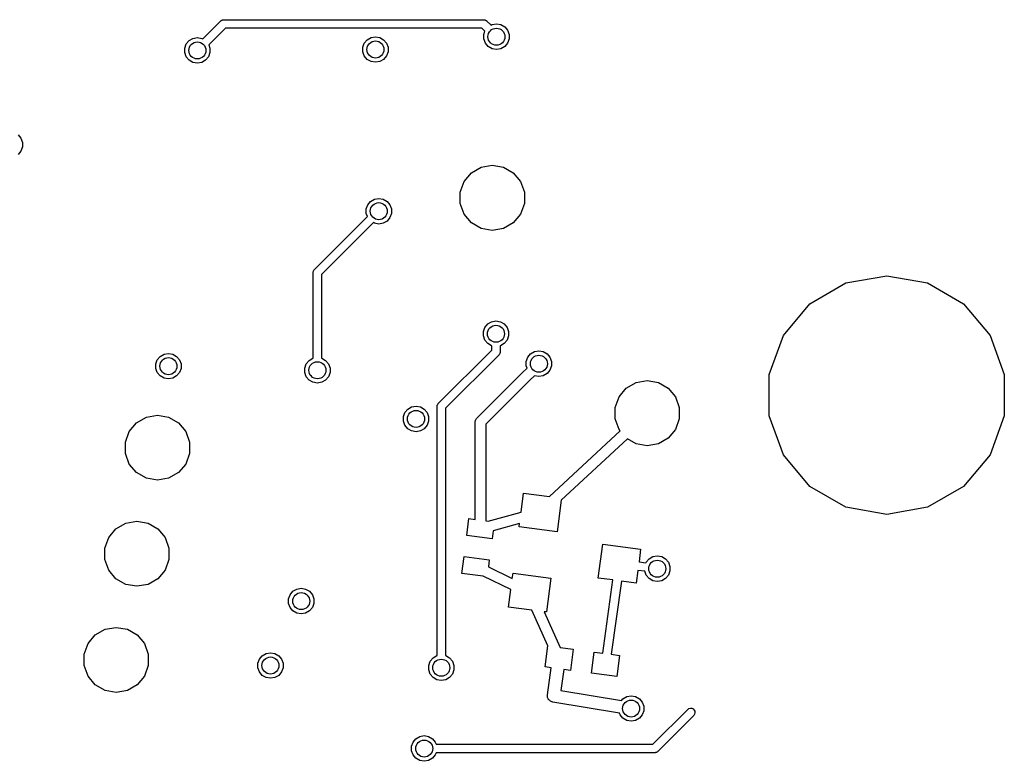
# Model space of a CAD drawing. Extents: x 85.4 to 167.1, y -165.3 to -88.8.
# Tile 11 of 12: x 144 to 167.1, y -135.6 to -118.1. Entities that reach past the tile are written whole.
import ezdxf

# ---------------------------------------------------------------- set-up
doc = ezdxf.new("R2010")
doc.units = 0
doc.header["$MEASUREMENT"] = 0
doc.layers.add('BLACK', color=7, linetype='CONTINUOUS')

msp = doc.modelspace()

# ---------------------------------------------------------------- linework, layer by layer
at = {"layer": 'Black'}
for p, q in [((148.418, -118.488), (148.739, -118.166)), ((148.739, -118.166), (148.743, -118.164)), ((148.743, -118.164), (148.746, -118.16)), ((148.746, -118.16), (148.757, -118.154)), ((148.757, -118.154), (148.768, -118.146)), ((148.768, -118.146), (148.772, -118.145)), ((148.772, -118.145), (148.776, -118.143)), ((148.776, -118.143), (148.789, -118.141)), ((148.789, -118.141), (148.801, -118.137)), ((148.801, -118.137), (148.806, -118.138)), ((148.806, -118.138), (148.81, -118.137)), ((148.81, -118.137), (154.915, -118.137)), ((154.915, -118.137), (154.92, -118.138)), ((154.92, -118.138), (154.924, -118.137)), ((154.924, -118.137), (154.937, -118.141)), ((154.937, -118.141), (154.95, -118.143)), ((154.95, -118.143), (154.953, -118.145)), ((154.953, -118.145), (154.958, -118.146)), ((154.958, -118.146), (154.968, -118.154)), ((154.968, -118.154), (154.98, -118.16)), ((154.98, -118.16), (154.983, -118.164)), ((154.983, -118.164), (154.986, -118.166)), ((154.986, -118.166), (155.088, -118.268)), ((148.852, -118.337), (148.559, -118.629)), ((154.874, -118.337), (148.852, -118.337)), ((154.946, -118.409), (154.874, -118.337)), ((154.919, -118.485), (154.946, -118.409)), ((155.088, -118.268), (155.112, -118.254)), ((155.112, -118.254), (155.215, -118.236)), ((155.215, -118.236), (155.318, -118.254)), ((155.318, -118.254), (155.409, -118.306)), ((155.409, -118.306), (155.476, -118.387)), ((155.476, -118.387), (155.512, -118.485)), ((147.928, -118.708), (147.995, -118.628)), ((147.995, -118.628), (148.086, -118.576)), ((148.086, -118.576), (148.189, -118.558)), ((148.189, -118.558), (148.292, -118.576)), ((148.292, -118.576), (148.316, -118.59)), ((148.316, -118.59), (148.418, -118.488)), ((148.418, -118.488), (148.418, -118.488)), ((148.559, -118.629), (148.458, -118.731)), ((148.559, -118.629), (148.559, -118.629)), ((152.112, -118.688), (152.179, -118.607)), ((152.179, -118.607), (152.27, -118.555)), ((152.27, -118.555), (152.373, -118.537)), ((152.373, -118.537), (152.476, -118.555)), ((152.476, -118.555), (152.566, -118.607)), ((152.566, -118.607), (152.633, -118.688)), ((154.919, -118.589), (154.919, -118.485)), ((154.955, -118.688), (154.919, -118.589)), ((155.512, -118.589), (155.476, -118.688)), ((155.512, -118.485), (155.512, -118.589)), ((147.892, -118.806), (147.928, -118.708)), ((147.892, -118.911), (147.892, -118.806)), ((148.458, -118.731), (148.485, -118.806)), ((148.485, -118.806), (148.485, -118.911)), ((152.076, -118.786), (152.112, -118.688)), ((152.076, -118.89), (152.076, -118.786)), ((152.112, -118.989), (152.076, -118.89)), ((152.633, -118.688), (152.669, -118.786)), ((152.669, -118.89), (152.633, -118.989)), ((152.669, -118.786), (152.669, -118.89)), ((155.022, -118.768), (154.955, -118.688)), ((155.112, -118.82), (155.022, -118.768)), ((155.215, -118.838), (155.112, -118.82)), ((155.318, -118.82), (155.215, -118.838)), ((155.409, -118.768), (155.318, -118.82)), ((155.476, -118.688), (155.409, -118.768)), ((147.928, -119.009), (147.892, -118.911)), ((147.995, -119.089), (147.928, -119.009)), ((148.086, -119.142), (147.995, -119.089)), ((148.382, -119.089), (148.292, -119.142)), ((148.449, -119.009), (148.382, -119.089)), ((148.485, -118.911), (148.449, -119.009)), ((152.179, -119.069), (152.112, -118.989)), ((152.27, -119.121), (152.179, -119.069)), ((152.373, -119.139), (152.27, -119.121)), ((152.476, -119.121), (152.373, -119.139)), ((152.566, -119.069), (152.476, -119.121)), ((152.633, -118.989), (152.566, -119.069)), ((148.189, -119.16), (148.086, -119.142)), ((148.292, -119.142), (148.189, -119.16)), ((143.979, -120.843), (144.046, -120.924)), ((144.046, -120.924), (144.082, -121.022)), ((144.082, -121.126), (144.046, -121.225)), ((144.082, -121.022), (144.082, -121.126)), ((144.046, -121.225), (143.979, -121.305)), ((154.627, -121.738), (154.857, -121.605)), ((154.857, -121.605), (155.119, -121.559)), ((155.119, -121.559), (155.381, -121.605)), ((155.381, -121.605), (155.611, -121.738)), ((154.457, -121.941), (154.627, -121.738)), ((155.611, -121.738), (155.781, -121.941)), ((154.366, -122.191), (154.457, -121.941)), ((155.781, -121.941), (155.872, -122.191)), ((152.259, -122.408), (152.349, -122.355)), ((152.349, -122.355), (152.452, -122.337)), ((152.452, -122.337), (152.555, -122.355)), ((152.555, -122.355), (152.646, -122.408)), ((154.366, -122.457), (154.366, -122.191)), ((155.872, -122.191), (155.872, -122.457)), ((152.156, -122.586), (152.191, -122.488)), ((152.156, -122.691), (152.156, -122.586)), ((152.191, -122.488), (152.259, -122.408)), ((152.646, -122.408), (152.713, -122.488)), ((152.713, -122.488), (152.749, -122.586)), ((152.749, -122.586), (152.749, -122.691)), ((154.457, -122.706), (154.366, -122.457)), ((155.872, -122.457), (155.781, -122.706)), ((152.081, -122.868), (152.183, -122.766)), ((152.183, -122.766), (152.156, -122.691)), ((152.713, -122.789), (152.646, -122.869)), ((152.749, -122.691), (152.713, -122.789)), ((154.627, -122.91), (154.457, -122.706)), ((155.781, -122.706), (155.611, -122.91)), ((150.939, -124.011), (152.081, -122.868)), ((152.223, -123.009), (151.109, -124.123)), ((152.081, -122.868), (152.081, -122.868)), ((152.325, -122.907), (152.223, -123.009)), ((152.223, -123.009), (152.223, -123.009)), ((152.349, -122.921), (152.325, -122.907)), ((152.452, -122.94), (152.349, -122.921)), ((152.555, -122.921), (152.452, -122.94)), ((152.646, -122.869), (152.555, -122.921)), ((154.857, -123.043), (154.627, -122.91)), ((155.119, -123.089), (154.857, -123.043)), ((155.381, -123.043), (155.119, -123.089)), ((155.611, -122.91), (155.381, -123.043)), ((150.909, -124.081), (150.91, -124.077)), ((150.909, -126.094), (150.909, -124.081)), ((150.91, -124.073), (150.913, -124.06)), ((150.91, -124.077), (150.91, -124.073)), ((150.913, -124.06), (150.915, -124.047)), ((150.915, -124.047), (150.917, -124.043)), ((150.917, -124.043), (150.919, -124.039)), ((150.919, -124.039), (150.926, -124.028)), ((150.926, -124.028), (150.933, -124.017)), ((150.933, -124.017), (150.936, -124.014)), ((150.936, -124.014), (150.939, -124.011)), ((151.109, -124.123), (151.109, -126.094)), ((163.426, -124.326), (164.385, -124.157)), ((164.385, -124.157), (165.344, -124.326)), ((162.582, -124.813), (163.426, -124.326)), ((165.344, -124.326), (166.188, -124.813)), ((161.956, -125.559), (162.582, -124.813)), ((166.188, -124.813), (166.814, -125.559)), ((154.909, -125.467), (154.945, -125.369)), ((154.945, -125.369), (155.012, -125.288)), ((155.012, -125.288), (155.102, -125.236)), ((155.102, -125.236), (155.205, -125.218)), ((155.205, -125.218), (155.308, -125.236)), ((155.308, -125.236), (155.399, -125.288)), ((155.399, -125.288), (155.466, -125.369)), ((155.466, -125.369), (155.502, -125.467)), ((154.909, -125.571), (154.909, -125.467)), ((154.945, -125.67), (154.909, -125.571)), ((155.502, -125.571), (155.466, -125.67)), ((155.502, -125.467), (155.502, -125.571)), ((161.623, -126.475), (161.956, -125.559)), ((166.814, -125.559), (167.147, -126.475)), ((155.012, -125.75), (154.945, -125.67)), ((155.102, -125.802), (155.012, -125.75)), ((155.105, -125.803), (155.102, -125.802)), ((155.105, -125.902), (155.105, -125.803)), ((155.308, -125.802), (155.305, -125.803)), ((155.305, -125.803), (155.305, -125.943)), ((155.399, -125.75), (155.308, -125.802)), ((155.466, -125.67), (155.399, -125.75)), ((147.248, -126.131), (147.316, -126.05)), ((147.316, -126.05), (147.406, -125.998)), ((147.406, -125.998), (147.509, -125.98)), ((147.509, -125.98), (147.612, -125.998)), ((147.612, -125.998), (147.703, -126.05)), ((147.703, -126.05), (147.77, -126.131)), ((153.849, -127.158), (155.105, -125.902)), ((155.276, -126.014), (154.02, -127.27)), ((155.279, -126.01), (155.276, -126.014)), ((155.282, -126.008), (155.279, -126.01)), ((155.288, -125.996), (155.282, -126.008)), ((155.296, -125.986), (155.288, -125.996)), ((155.297, -125.981), (155.296, -125.986)), ((155.299, -125.978), (155.297, -125.981)), ((155.302, -125.965), (155.299, -125.978)), ((155.305, -125.952), (155.302, -125.965)), ((155.305, -125.943), (155.305, -125.948)), ((155.305, -125.948), (155.305, -125.952)), ((155.952, -126.073), (156.019, -125.993)), ((156.019, -125.993), (156.109, -125.94)), ((156.109, -125.94), (156.212, -125.922)), ((156.212, -125.922), (156.315, -125.94)), ((156.315, -125.94), (156.406, -125.993)), ((156.406, -125.993), (156.473, -126.073)), ((147.213, -126.229), (147.248, -126.131)), ((147.213, -126.333), (147.213, -126.229)), ((147.77, -126.131), (147.806, -126.229)), ((147.806, -126.229), (147.806, -126.333)), ((150.713, -126.325), (150.748, -126.227)), ((150.748, -126.227), (150.816, -126.147)), ((150.816, -126.147), (150.906, -126.095)), ((150.906, -126.095), (150.909, -126.094)), ((151.109, -126.094), (151.112, -126.095)), ((151.112, -126.095), (151.203, -126.147)), ((151.203, -126.147), (151.27, -126.227)), ((151.27, -126.227), (151.306, -126.325)), ((155.916, -126.171), (155.952, -126.073)), ((155.916, -126.276), (155.916, -126.171)), ((155.934, -126.325), (155.916, -126.276)), ((156.473, -126.073), (156.509, -126.171)), ((156.509, -126.276), (156.473, -126.374)), ((156.509, -126.171), (156.509, -126.276)), ((147.248, -126.432), (147.213, -126.333)), ((147.316, -126.512), (147.248, -126.432)), ((147.406, -126.564), (147.316, -126.512)), ((147.703, -126.512), (147.612, -126.564)), ((147.77, -126.432), (147.703, -126.512)), ((147.806, -126.333), (147.77, -126.432)), ((150.713, -126.43), (150.713, -126.325)), ((150.748, -126.528), (150.713, -126.43)), ((150.816, -126.608), (150.748, -126.528)), ((151.27, -126.528), (151.203, -126.608)), ((151.306, -126.43), (151.27, -126.528)), ((151.306, -126.325), (151.306, -126.43)), ((154.754, -127.505), (155.824, -126.435)), ((155.824, -126.435), (155.934, -126.325)), ((156.107, -126.505), (156.001, -126.612)), ((156.109, -126.506), (156.107, -126.505)), ((156.212, -126.525), (156.109, -126.506)), ((156.315, -126.506), (156.212, -126.525)), ((156.406, -126.454), (156.315, -126.506)), ((156.473, -126.374), (156.406, -126.454)), ((161.623, -127.449), (161.623, -126.475)), ((167.147, -126.475), (167.147, -127.449)), ((147.509, -126.582), (147.406, -126.564)), ((147.612, -126.564), (147.509, -126.582)), ((150.906, -126.661), (150.816, -126.608)), ((151.009, -126.679), (150.906, -126.661)), ((151.112, -126.661), (151.009, -126.679)), ((151.203, -126.608), (151.112, -126.661)), ((156.001, -126.612), (154.967, -127.645)), ((158.267, -126.8), (158.497, -126.667)), ((158.497, -126.667), (158.759, -126.621)), ((158.759, -126.621), (159.02, -126.667)), ((159.02, -126.667), (159.25, -126.8)), ((158.096, -127.004), (158.267, -126.8)), ((159.25, -126.8), (159.421, -127.004)), ((153.223, -127.238), (153.326, -127.219)), ((153.326, -127.219), (153.429, -127.238)), ((153.82, -127.22), (153.824, -127.207)), ((153.821, -127.224), (153.82, -127.22)), ((153.824, -127.207), (153.826, -127.194)), ((153.826, -127.194), (153.828, -127.191)), ((153.828, -127.191), (153.829, -127.186)), ((153.829, -127.186), (153.837, -127.176)), ((153.837, -127.176), (153.843, -127.164)), ((153.843, -127.164), (153.847, -127.161)), ((153.847, -127.161), (153.849, -127.158)), ((158.005, -127.253), (158.096, -127.004)), ((159.421, -127.004), (159.512, -127.253)), ((146.991, -127.479), (147.253, -127.433)), ((147.253, -127.433), (147.514, -127.479)), ((153.029, -127.468), (153.065, -127.37)), ((153.065, -127.37), (153.132, -127.29)), ((153.132, -127.29), (153.223, -127.238)), ((153.429, -127.238), (153.519, -127.29)), ((153.519, -127.29), (153.587, -127.37)), ((153.587, -127.37), (153.622, -127.468)), ((153.82, -127.229), (153.821, -127.224)), ((153.82, -133.084), (153.82, -127.229)), ((154.02, -127.27), (154.02, -133.084)), ((158.005, -127.519), (158.005, -127.253)), ((159.512, -127.253), (159.512, -127.519)), ((161.956, -128.364), (161.623, -127.449)), ((167.147, -127.449), (166.814, -128.364)), ((146.59, -127.816), (146.761, -127.612)), ((146.761, -127.612), (146.991, -127.479)), ((147.514, -127.479), (147.744, -127.612)), ((147.744, -127.612), (147.915, -127.816)), ((153.029, -127.573), (153.029, -127.468)), ((153.065, -127.671), (153.029, -127.573)), ((153.132, -127.751), (153.065, -127.671)), ((153.587, -127.671), (153.519, -127.751)), ((153.622, -127.573), (153.587, -127.671)), ((153.622, -127.468), (153.622, -127.573)), ((154.717, -127.593), (154.718, -127.588)), ((154.717, -129.884), (154.717, -127.593)), ((154.718, -127.582), (154.722, -127.567)), ((154.718, -127.588), (154.718, -127.582)), ((154.722, -127.567), (154.725, -127.551)), ((154.725, -127.551), (154.728, -127.546)), ((154.728, -127.546), (154.729, -127.541)), ((154.729, -127.541), (154.739, -127.527)), ((154.739, -127.527), (154.747, -127.513)), ((154.747, -127.513), (154.751, -127.509)), ((154.751, -127.509), (154.754, -127.505)), ((154.967, -127.645), (154.967, -129.917)), ((158.096, -127.768), (158.005, -127.519)), ((159.512, -127.519), (159.421, -127.768)), ((146.499, -128.065), (146.59, -127.816)), ((147.915, -127.816), (148.006, -128.065)), ((153.223, -127.804), (153.132, -127.751)), ((153.326, -127.822), (153.223, -127.804)), ((153.429, -127.804), (153.326, -127.822)), ((153.519, -127.751), (153.429, -127.804)), ((156.466, -129.346), (158.126, -127.804)), ((158.126, -127.804), (158.096, -127.768)), ((159.421, -127.768), (159.25, -127.972)), ((146.499, -128.331), (146.499, -128.065)), ((148.006, -128.065), (148.006, -128.331)), ((158.295, -127.988), (156.739, -129.434)), ((158.497, -128.105), (158.295, -127.988)), ((158.759, -128.151), (158.497, -128.105)), ((159.02, -128.105), (158.759, -128.151)), ((159.25, -127.972), (159.02, -128.105)), ((146.59, -128.581), (146.499, -128.331)), ((148.006, -128.331), (147.915, -128.581)), ((162.582, -129.11), (161.956, -128.364)), ((166.814, -128.364), (166.188, -129.11)), ((146.761, -128.784), (146.59, -128.581)), ((147.915, -128.581), (147.744, -128.784)), ((146.991, -128.917), (146.761, -128.784)), ((147.744, -128.784), (147.514, -128.917)), ((147.253, -128.963), (146.991, -128.917)), ((147.514, -128.917), (147.253, -128.963)), ((155.794, -129.714), (155.853, -129.265)), ((155.853, -129.265), (156.466, -129.346)), ((163.426, -129.597), (162.582, -129.11)), ((166.188, -129.11), (165.344, -129.597)), ((156.739, -129.434), (156.641, -130.176)), ((155.021, -129.924), (155.794, -129.714)), ((164.385, -129.766), (163.426, -129.597)), ((165.344, -129.597), (164.385, -129.766)), ((146.276, -130.106), (146.506, -129.973)), ((146.506, -129.973), (146.768, -129.927)), ((146.768, -129.927), (147.03, -129.973)), ((147.03, -129.973), (147.26, -130.106)), ((154.519, -130.261), (154.571, -129.865)), ((154.571, -129.865), (154.717, -129.884)), ((154.967, -129.917), (155.021, -129.924)), ((155.759, -129.983), (155.139, -130.151)), ((155.749, -130.058), (155.759, -129.983)), ((146.106, -130.309), (146.276, -130.106)), ((147.26, -130.106), (147.431, -130.309)), ((155.139, -130.151), (155.114, -130.34)), ((156.641, -130.176), (155.749, -130.058)), ((146.015, -130.559), (146.106, -130.309)), ((147.431, -130.309), (147.521, -130.559)), ((155.114, -130.34), (154.519, -130.261)), ((146.015, -130.824), (146.015, -130.559)), ((147.521, -130.559), (147.521, -130.824)), ((157.608, -131.261), (157.712, -130.468)), ((157.712, -130.468), (158.604, -130.585)), ((158.604, -130.585), (158.565, -130.883)), ((146.106, -131.074), (146.015, -130.824)), ((147.521, -130.824), (147.431, -131.074)), ((154.401, -131.154), (154.454, -130.757)), ((154.454, -130.757), (155.048, -130.835)), ((155.048, -130.835), (155.027, -131)), ((158.565, -130.883), (158.729, -130.905)), ((158.729, -130.905), (158.734, -130.89)), ((158.734, -130.89), (158.801, -130.81)), ((158.801, -130.81), (158.892, -130.758)), ((158.892, -130.758), (158.995, -130.74)), ((158.995, -130.74), (159.098, -130.758)), ((159.098, -130.758), (159.189, -130.81)), ((159.189, -130.81), (159.256, -130.89)), ((159.256, -130.89), (159.292, -130.989)), ((146.276, -131.278), (146.106, -131.074)), ((147.431, -131.074), (147.26, -131.278)), ((154.907, -131.22), (154.401, -131.154)), ((155.027, -131), (155.589, -131.269)), ((155.589, -131.269), (155.605, -131.149)), ((155.605, -131.149), (156.497, -131.266)), ((158.539, -131.082), (158.5, -131.379)), ((158.702, -131.103), (158.539, -131.082)), ((158.734, -131.192), (158.702, -131.103)), ((159.292, -131.093), (159.256, -131.192)), ((159.292, -130.989), (159.292, -131.093)), ((146.506, -131.41), (146.276, -131.278)), ((147.26, -131.278), (147.03, -131.41)), ((155.555, -131.53), (154.907, -131.22)), ((156.497, -131.266), (156.393, -132.059)), ((157.952, -131.306), (157.608, -131.261)), ((157.715, -133.026), (157.952, -131.306)), ((158.15, -131.333), (157.913, -133.052)), ((158.5, -131.379), (158.15, -131.333)), ((158.801, -131.272), (158.734, -131.192)), ((158.892, -131.324), (158.801, -131.272)), ((158.995, -131.342), (158.892, -131.324)), ((159.098, -131.324), (158.995, -131.342)), ((159.189, -131.272), (159.098, -131.324)), ((159.256, -131.192), (159.189, -131.272)), ((146.768, -131.456), (146.506, -131.41)), ((147.03, -131.41), (146.768, -131.456)), ((150.369, -131.653), (150.436, -131.573)), ((150.436, -131.573), (150.527, -131.52)), ((150.527, -131.52), (150.63, -131.502)), ((150.63, -131.502), (150.733, -131.52)), ((150.733, -131.52), (150.823, -131.573)), ((150.823, -131.573), (150.891, -131.653)), ((155.501, -131.942), (155.555, -131.53)), ((150.333, -131.751), (150.369, -131.653)), ((150.333, -131.856), (150.333, -131.751)), ((150.891, -131.653), (150.926, -131.751)), ((150.926, -131.751), (150.926, -131.856)), ((150.369, -131.954), (150.333, -131.856)), ((150.436, -132.034), (150.369, -131.954)), ((150.527, -132.086), (150.436, -132.034)), ((150.823, -132.034), (150.733, -132.086)), ((150.891, -131.954), (150.823, -132.034)), ((150.926, -131.856), (150.891, -131.954)), ((156.046, -132.014), (155.501, -131.942)), ((156.424, -132.858), (156.046, -132.014)), ((156.393, -132.059), (156.337, -132.052)), ((156.337, -132.052), (156.715, -132.895)), ((150.63, -132.104), (150.527, -132.086)), ((150.733, -132.086), (150.63, -132.104)), ((145.792, -132.599), (146.022, -132.466)), ((146.022, -132.466), (146.283, -132.42)), ((146.283, -132.42), (146.545, -132.466)), ((146.545, -132.466), (146.775, -132.599)), ((145.621, -132.802), (145.792, -132.599)), ((146.775, -132.599), (146.946, -132.802)), ((145.53, -133.052), (145.621, -132.802)), ((146.946, -132.802), (147.037, -133.052)), ((156.359, -133.352), (156.424, -132.858)), ((156.715, -132.895), (157.02, -132.935)), ((157.02, -132.935), (156.954, -133.431)), ((157.45, -133.496), (157.515, -133)), ((157.515, -133), (157.715, -133.026)), ((145.53, -133.318), (145.53, -133.052)), ((147.037, -133.052), (147.037, -133.318)), ((149.61, -133.265), (149.646, -133.166)), ((149.646, -133.166), (149.713, -133.086)), ((149.713, -133.086), (149.804, -133.034)), ((149.804, -133.034), (149.907, -133.016)), ((149.907, -133.016), (150.01, -133.034)), ((150.01, -133.034), (150.1, -133.086)), ((150.1, -133.086), (150.168, -133.166)), ((150.168, -133.166), (150.203, -133.265)), ((153.624, -133.315), (153.659, -133.217)), ((153.659, -133.217), (153.727, -133.137)), ((153.727, -133.137), (153.817, -133.085)), ((153.817, -133.085), (153.82, -133.084)), ((154.02, -133.084), (154.023, -133.085)), ((154.023, -133.085), (154.114, -133.137)), ((154.114, -133.137), (154.181, -133.217)), ((154.181, -133.217), (154.217, -133.315)), ((157.913, -133.052), (158.11, -133.078)), ((158.11, -133.078), (158.045, -133.574)), ((145.621, -133.567), (145.53, -133.318)), ((147.037, -133.318), (146.946, -133.567)), ((149.61, -133.369), (149.61, -133.265)), ((149.646, -133.467), (149.61, -133.369)), ((149.713, -133.548), (149.646, -133.467)), ((150.168, -133.467), (150.1, -133.548)), ((150.203, -133.369), (150.168, -133.467)), ((150.203, -133.265), (150.203, -133.369)), ((153.624, -133.42), (153.624, -133.315)), ((153.659, -133.518), (153.624, -133.42)), ((154.217, -133.42), (154.181, -133.518)), ((154.217, -133.315), (154.217, -133.42)), ((156.505, -133.371), (156.359, -133.352)), ((156.413, -134.007), (156.505, -133.371)), ((156.802, -133.411), (156.731, -133.904)), ((156.954, -133.431), (156.802, -133.411)), ((145.792, -133.771), (145.621, -133.567)), ((146.946, -133.567), (146.775, -133.771)), ((149.804, -133.6), (149.713, -133.548)), ((149.907, -133.618), (149.804, -133.6)), ((150.01, -133.6), (149.907, -133.618)), ((150.1, -133.548), (150.01, -133.6)), ((153.727, -133.598), (153.659, -133.518)), ((153.817, -133.651), (153.727, -133.598)), ((153.92, -133.669), (153.817, -133.651)), ((154.023, -133.651), (153.92, -133.669)), ((154.114, -133.598), (154.023, -133.651)), ((154.181, -133.518), (154.114, -133.598)), ((158.045, -133.574), (157.45, -133.496)), ((146.022, -133.904), (145.792, -133.771)), ((146.283, -133.95), (146.022, -133.904)), ((146.545, -133.904), (146.283, -133.95)), ((146.775, -133.771), (146.545, -133.904)), ((156.731, -133.904), (158.152, -134.138)), ((156.412, -134.03), (156.414, -134.018)), ((156.414, -134.044), (156.412, -134.03)), ((156.414, -134.018), (156.413, -134.007)), ((156.415, -134.059), (156.414, -134.044)), ((156.419, -134.07), (156.415, -134.059)), ((156.421, -134.081), (156.419, -134.07)), ((156.429, -134.094), (156.421, -134.081)), ((156.434, -134.107), (156.429, -134.094)), ((156.442, -134.116), (156.434, -134.107)), ((156.448, -134.126), (156.442, -134.116)), ((156.459, -134.135), (156.448, -134.126)), ((156.469, -134.146), (156.459, -134.135)), ((156.479, -134.151), (156.469, -134.146)), ((156.488, -134.159), (156.479, -134.151)), ((156.502, -134.164), (156.488, -134.159)), ((158.152, -134.138), (158.187, -134.097)), ((158.187, -134.097), (158.277, -134.045)), ((158.277, -134.045), (158.38, -134.027)), ((158.38, -134.027), (158.483, -134.045)), ((158.483, -134.045), (158.574, -134.097)), ((158.574, -134.097), (158.641, -134.177)), ((156.515, -134.171), (156.502, -134.164)), ((156.526, -134.172), (156.515, -134.171)), ((156.537, -134.176), (156.526, -134.172)), ((158.103, -134.434), (156.537, -134.176)), ((158.641, -134.177), (158.677, -134.276)), ((158.677, -134.38), (158.641, -134.478)), ((158.677, -134.276), (158.677, -134.38)), ((158.892, -135.168), (159.71, -134.349)), ((159.71, -134.349), (159.739, -134.329)), ((159.739, -134.329), (159.772, -134.32)), ((159.772, -134.32), (159.807, -134.323)), ((159.807, -134.323), (159.838, -134.338)), ((159.838, -134.338), (159.863, -134.363)), ((159.863, -134.363), (159.877, -134.394)), ((159.877, -134.394), (159.88, -134.429)), ((158.12, -134.478), (158.103, -134.434)), ((158.187, -134.558), (158.12, -134.478)), ((158.277, -134.611), (158.187, -134.558)), ((158.38, -134.629), (158.277, -134.611)), ((158.483, -134.611), (158.38, -134.629)), ((158.574, -134.558), (158.483, -134.611)), ((158.641, -134.478), (158.574, -134.558)), ((159.851, -134.491), (159.004, -135.338)), ((159.871, -134.462), (159.851, -134.491)), ((159.88, -134.429), (159.871, -134.462)), ((153.258, -135.117), (153.325, -135.037)), ((153.325, -135.037), (153.416, -134.985)), ((153.416, -134.985), (153.519, -134.966)), ((153.519, -134.966), (153.622, -134.985)), ((153.622, -134.985), (153.712, -135.037)), ((153.712, -135.037), (153.78, -135.117)), ((153.222, -135.215), (153.258, -135.117)), ((153.222, -135.32), (153.222, -135.215)), ((153.78, -135.117), (153.798, -135.168)), ((153.798, -135.168), (153.943, -135.168)), ((153.943, -135.168), (158.892, -135.168)), ((153.258, -135.418), (153.222, -135.32)), ((153.325, -135.498), (153.258, -135.418)), ((153.416, -135.551), (153.325, -135.498)), ((153.712, -135.498), (153.622, -135.551)), ((153.78, -135.418), (153.712, -135.498)), ((153.798, -135.368), (153.78, -135.418)), ((153.943, -135.368), (153.798, -135.368)), ((158.933, -135.368), (153.943, -135.368)), ((158.938, -135.367), (158.933, -135.368)), ((158.942, -135.367), (158.938, -135.367)), ((158.955, -135.364), (158.942, -135.367)), ((158.967, -135.362), (158.955, -135.364)), ((158.971, -135.359), (158.967, -135.362)), ((158.975, -135.358), (158.971, -135.359)), ((158.986, -135.351), (158.975, -135.358)), ((158.997, -135.344), (158.986, -135.351)), ((159, -135.341), (158.997, -135.344)), ((159.004, -135.338), (159, -135.341)), ((153.519, -135.569), (153.416, -135.551)), ((153.622, -135.551), (153.519, -135.569))]:
    msp.add_line(p, q, dxfattribs=at)
for centre in [(155.215, -118.537), (148.189, -118.859), (152.373, -118.838), (152.452, -122.638), (155.205, -125.519), (156.212, -126.223), (147.509, -126.281), (151.009, -126.378), (153.326, -127.521), (158.995, -131.041), (150.63, -131.803), (149.907, -133.317), (153.92, -133.368), (158.38, -134.328), (153.519, -135.268)]:
    msp.add_circle(centre, 0.2, dxfattribs=at)

doc.saveas('drawing.dxf')
